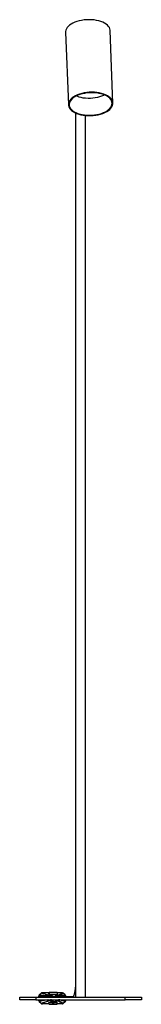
# Model space of a CAD drawing. Header units: millimetres. Extents: x 435 to 950, y 177 to 607.
# Tile 5 of 5: x 920 to 950, y 177 to 419. Entities that reach past the tile are written whole.
import ezdxf

# ---------------------------------------------------------------- set-up
doc = ezdxf.new("R2010")
doc.units = ezdxf.units.MM

msp = doc.modelspace()

# ---------------------------------------------------------------- linework, layer by layer
at = {"color": 7, "linetype": 'Continuous', "lineweight": 25}
for p, q in [((931.3, 416.19), (931.98, 398.32)), ((942.97, 398.74), (942.29, 416.61)), ((933.78, 396.3), (933.78, 178.42)), ((936.18, 178.42), (936.18, 395.69)), ((927.19, 179.55), (927.2, 179.55)), ((927.2, 179.55), (927.21, 179.55)), ((927.21, 179.58), (927.21, 179.58)), ((927.21, 179.58), (927.23, 179.58)), ((927.23, 179.61), (927.23, 179.62)), ((927.23, 179.62), (927.25, 179.62)), ((927.25, 179.64), (927.26, 179.65)), ((927.26, 179.65), (929.25, 179.65)), ((927.26, 179.65), (927.26, 179.14)), ((929.25, 179.65), (929.25, 179.16)), ((919.98, 177.82), (919.98, 178.42)), ((919.98, 178.42), (923.98, 178.42)), ((923.98, 177.82), (919.98, 177.82)), ((923.98, 178.42), (923.98, 177.82)), ((923.98, 178.42), (945.98, 178.42)), ((923.98, 177.82), (945.98, 177.82)), ((924.86, 178.8), (924.72, 178.8)), ((924.72, 178.42), (924.72, 178.8)), ((924.72, 177.53), (924.72, 177.82)), ((924.72, 177.53), (924.86, 177.53)), ((924.81, 179.02), (925.24, 179.44)), ((924.81, 179.02), (924.95, 179.02)), ((924.95, 177.32), (924.81, 177.32)), ((925.24, 176.9), (924.81, 177.32)), ((924.85, 178.79), (924.85, 178.42)), ((924.86, 177.82), (924.87, 177.56)), ((924.9, 177.39), (924.95, 177.32)), ((925.37, 179.44), (924.95, 179.02)), ((924.95, 177.32), (924.95, 177.32)), ((925.37, 176.9), (924.95, 177.32)), ((925.37, 179.44), (925.24, 179.44)), ((927.15, 179.53), (925.46, 179.53)), ((927.07, 178.46), (927.09, 178.42)), ((927.14, 179.45), (927.14, 179.45)), ((927.14, 179.45), (927.16, 179.45)), ((927.16, 179.48), (927.16, 179.48)), ((927.16, 179.48), (927.17, 179.48)), ((927.18, 179.51), (927.18, 179.52)), ((927.18, 179.52), (927.19, 179.52)), ((927.21, 178.79), (927.33, 178.85)), ((927.22, 178.57), (927.5, 178.42)), ((927.26, 176.68), (927.26, 177.21)), ((927.39, 178.56), (927.48, 178.56)), ((927.58, 178.56), (927.66, 178.56)), ((928.1, 178.76), (927.75, 178.56)), ((927.75, 178.56), (927.83, 178.56)), ((927.83, 178.56), (928.12, 178.72)), ((928.14, 178.68), (927.92, 178.56)), ((927.92, 178.56), (928, 178.56)), ((928, 178.56), (928.15, 178.65)), ((928.04, 178.86), (928.02, 178.89)), ((928.02, 178.86), (928.02, 178.89)), ((928.02, 177.25), (928.04, 177.25)), ((928.08, 178.8), (928.06, 178.83)), ((928.06, 178.79), (928.06, 178.83)), ((928.06, 177.25), (928.08, 177.25)), ((928.17, 178.61), (928.09, 178.56)), ((928.09, 178.56), (928.16, 178.56)), ((928.12, 178.72), (928.1, 178.76)), ((928.1, 178.71), (928.1, 178.76)), ((928.1, 177.26), (928.12, 177.26)), ((928.15, 178.65), (928.14, 178.68)), ((928.14, 178.64), (928.14, 178.68)), ((928.14, 177.27), (928.15, 177.27)), ((928.16, 178.56), (928.19, 178.57)), ((928.19, 178.57), (928.17, 178.61)), ((928.17, 178.56), (928.17, 178.61)), ((928.17, 177.27), (928.19, 177.28)), ((928.33, 177.16), (928.6, 177.16)), ((933.2, 178.52), (928.39, 178.52)), ((928.82, 178.91), (928.84, 178.88)), ((928.82, 177.47), (928.84, 177.47)), ((928.86, 178.84), (928.88, 178.81)), ((928.86, 177.47), (928.88, 177.47)), ((928.9, 178.77), (928.91, 178.73)), ((928.9, 177.47), (928.91, 177.47)), ((929.23, 178.56), (928.91, 178.73)), ((928.93, 178.69), (929.17, 178.56)), ((928.93, 178.69), (928.95, 178.66)), ((928.93, 177.47), (928.95, 177.47)), ((929.12, 178.56), (928.95, 178.66)), ((928.97, 178.61), (929.07, 178.56)), ((928.97, 178.61), (928.99, 178.57)), ((928.97, 177.47), (928.99, 177.47)), ((929.02, 178.56), (928.99, 178.57)), ((929.07, 178.56), (929.02, 178.56)), ((929.17, 178.56), (929.12, 178.56)), ((929.28, 178.56), (929.23, 178.56)), ((930.53, 179.53), (929.25, 179.53)), ((929.25, 176.68), (929.25, 177.21)), ((929.29, 177.63), (929.3, 177.64)), ((929.32, 177.73), (929.35, 177.82)), ((929.32, 177.7), (929.33, 177.73)), ((929.45, 178.85), (929.34, 178.9)), ((929.39, 178.56), (929.34, 178.56)), ((929.34, 177.78), (929.35, 177.82)), ((929.51, 178.56), (929.46, 178.56)), ((929.48, 178.52), (929.51, 178.56)), ((929.51, 178.56), (929.57, 178.64)), ((929.51, 178.56), (929.51, 178.56)), ((929.51, 178.56), (929.51, 178.56)), ((930.53, 179.53), (930.53, 179.53)), ((930.74, 179.44), (930.74, 179.44)), ((931.16, 179.02), (930.74, 179.44)), ((931.16, 177.32), (930.74, 176.9)), ((931.16, 179.01), (931.16, 179.02)), ((931.16, 177.32), (931.16, 177.32)), ((931.25, 178.8), (931.25, 178.8)), ((931.25, 178.8), (931.25, 178.52)), ((931.25, 177.82), (931.25, 177.53)), ((931.25, 177.53), (931.25, 177.53)), ((945.98, 177.82), (945.98, 178.42)), ((945.98, 178.42), (949.98, 178.42)), ((949.98, 177.82), (945.98, 177.82)), ((949.98, 178.42), (949.98, 177.82)), ((925.24, 176.9), (925.37, 176.9)), ((925.58, 176.81), (925.45, 176.81)), ((927.15, 176.81), (925.58, 176.81)), ((927.14, 176.89), (927.14, 176.88)), ((927.14, 176.88), (927.16, 176.88)), ((927.16, 176.86), (927.16, 176.85)), ((927.16, 176.85), (927.17, 176.85)), ((927.18, 176.82), (927.18, 176.82)), ((927.18, 176.82), (927.19, 176.82)), ((927.19, 176.79), (927.2, 176.79)), ((927.2, 176.79), (927.21, 176.79)), ((927.21, 176.76), (927.21, 176.75)), ((927.21, 176.75), (927.23, 176.75)), ((927.23, 176.72), (927.23, 176.72)), ((927.23, 176.72), (927.25, 176.72)), ((927.25, 176.69), (927.26, 176.68)), ((927.26, 176.68), (929.25, 176.68)), ((930.53, 176.81), (929.25, 176.81)), ((930.53, 176.81), (930.53, 176.81)), ((930.74, 176.89), (930.74, 176.9))]:
    msp.add_line(p, q, dxfattribs=at)
at = {"color": 8, "linetype": 'Continuous', "lineweight": 25}
msp.add_line((933.07, 178.42), (933.16, 178.48), dxfattribs=at)
at = {"color": 7, "linetype": 'Continuous', "lineweight": 25, "flags": 128}
for points in [[(942.29, 416.61), (942.29, 416.69), (942.22, 417.02), (942.09, 417.33), (941.89, 417.63), (941.62, 417.92), (941.29, 418.19), (940.91, 418.43), (940.47, 418.65), (939.98, 418.84), (939.46, 419), (938.9, 419.13), (938.31, 419.22), (937.7, 419.27), (937.09, 419.29), (936.47, 419.27), (935.85, 419.22), (935.24, 419.13), (934.66, 419), (934.1, 418.84), (933.58, 418.65), (933.09, 418.43), (932.66, 418.19), (932.28, 417.92), (931.95, 417.63), (931.69, 417.33), (931.49, 417.02), (931.37, 416.69), (931.31, 416.37), (931.3, 416.19)], [(937.77, 401.42), (937.14, 401.4), (936.52, 401.34), (935.91, 401.25), (935.32, 401.12), (934.75, 400.96), (934.23, 400.77), (933.74, 400.54), (933.31, 400.29), (932.93, 400.02), (932.6, 399.73), (932.35, 399.42), (932.16, 399.1), (932.03, 398.78), (931.98, 398.45), (932, 398.12), (932.1, 397.8), (932.26, 397.48), (932.49, 397.18), (932.78, 396.9), (933.14, 396.64), (933.55, 396.4), (934.02, 396.19), (934.53, 396.02), (935.08, 395.87), (935.65, 395.76), (936.26, 395.69), (936.88, 395.65), (937.5, 395.65), (938.13, 395.69), (938.75, 395.76), (939.35, 395.87), (939.93, 396.02), (940.47, 396.19), (940.98, 396.4), (941.44, 396.64), (941.85, 396.9), (942.2, 397.18), (942.49, 397.48), (942.71, 397.8), (942.87, 398.12), (942.96, 398.45), (942.97, 398.78), (942.92, 399.1), (942.79, 399.42), (942.59, 399.73), (942.33, 400.02), (942, 400.29), (941.62, 400.54), (941.18, 400.77), (940.69, 400.96), (940.16, 401.12), (939.6, 401.25), (939, 401.34), (938.39, 401.4), (937.77, 401.42)], [(937.76, 401.31), (937.14, 401.29), (936.53, 401.24), (935.93, 401.14), (935.35, 401.02), (934.8, 400.85), (934.29, 400.66), (933.82, 400.44), (933.4, 400.19), (933.04, 399.92), (932.73, 399.63), (932.49, 399.33), (932.32, 399.01), (932.21, 398.69), (932.18, 398.37), (932.22, 398.05), (932.33, 397.73), (932.51, 397.43), (932.76, 397.14), (933.07, 396.87), (933.44, 396.62), (933.86, 396.4), (934.34, 396.21), (934.86, 396.04), (935.41, 395.92), (935.99, 395.82), (936.59, 395.77), (937.2, 395.75), (937.82, 395.77), (938.43, 395.82), (939.03, 395.92), (939.6, 396.04), (940.15, 396.21), (940.67, 396.4), (941.13, 396.62), (941.56, 396.87), (941.92, 397.14), (942.23, 397.43), (942.47, 397.73), (942.64, 398.05), (942.74, 398.37), (942.78, 398.69), (942.74, 399.01), (942.63, 399.33), (942.45, 399.63), (942.2, 399.92), (941.89, 400.19), (941.52, 400.44), (941.09, 400.66), (940.62, 400.85), (940.1, 401.02), (939.55, 401.14), (938.97, 401.24), (938.37, 401.29), (937.76, 401.31)], [(940.86, 400.76), (940.66, 400.65), (940.19, 400.45), (939.69, 400.27), (939.15, 400.12), (938.59, 400.01), (938.01, 399.94), (937.42, 399.9), (936.83, 399.89), (936.24, 399.92), (935.67, 399.99), (935.13, 400.1), (934.61, 400.24), (934.13, 400.41), (933.93, 400.5)], [(927.18, 179.52), (927.18, 179.49), (927.18, 179.47), (927.18, 179.46), (927.19, 179.46), (927.19, 179.47), (927.19, 179.49), (927.19, 179.51), (927.19, 179.55)], [(927.2, 179.55), (927.2, 179.52), (927.2, 179.5), (927.2, 179.49), (927.2, 179.49), (927.21, 179.5), (927.21, 179.52), (927.21, 179.55), (927.21, 179.58)], [(927.21, 179.58), (927.22, 179.56), (927.22, 179.54), (927.22, 179.53), (927.22, 179.53), (927.23, 179.53), (927.23, 179.55), (927.23, 179.58), (927.23, 179.61)], [(927.23, 179.62), (927.23, 179.59), (927.24, 179.57), (927.24, 179.56), (927.24, 179.56), (927.24, 179.57), (927.25, 179.58), (927.25, 179.61), (927.25, 179.64)], [(927.14, 179.45), (927.14, 179.43), (927.14, 179.41), (927.15, 179.4), (927.15, 179.4), (927.15, 179.41), (927.15, 179.42), (927.16, 179.45), (927.16, 179.48)], [(927.16, 179.48), (927.16, 179.46), (927.16, 179.44), (927.17, 179.43), (927.17, 179.43), (927.17, 179.44), (927.17, 179.46), (927.17, 179.48), (927.18, 179.51)], [(927.14, 176.88), (927.14, 176.91), (927.14, 176.93), (927.15, 176.94), (927.15, 176.94), (927.15, 176.93), (927.15, 176.91), (927.16, 176.89), (927.16, 176.86)], [(927.16, 176.85), (927.16, 176.88), (927.16, 176.89), (927.17, 176.9), (927.17, 176.9), (927.17, 176.9), (927.17, 176.88), (927.17, 176.85), (927.18, 176.82)], [(927.18, 176.82), (927.18, 176.84), (927.18, 176.86), (927.18, 176.87), (927.19, 176.87), (927.19, 176.86), (927.19, 176.85), (927.19, 176.82), (927.19, 176.79)], [(927.2, 176.79), (927.2, 176.81), (927.2, 176.83), (927.2, 176.84), (927.2, 176.84), (927.21, 176.83), (927.21, 176.81), (927.21, 176.79), (927.21, 176.76)], [(927.21, 176.75), (927.22, 176.78), (927.22, 176.8), (927.22, 176.81), (927.22, 176.81), (927.23, 176.8), (927.23, 176.78), (927.23, 176.76), (927.23, 176.72)], [(927.23, 176.72), (927.23, 176.75), (927.24, 176.77), (927.24, 176.78), (927.24, 176.78), (927.24, 176.77), (927.25, 176.75), (927.25, 176.72), (927.25, 176.69)]]:
    msp.add_lwpolyline(points, dxfattribs=at)
at = {"color": 8, "linetype": 'Continuous', "lineweight": 25, "flags": 128}
for points in [[(927.02, 177.82), (926.95, 177.8), (926.47, 177.71), (926.06, 177.62), (925.91, 177.59), (925.56, 177.52), (925.22, 177.45), (925.04, 177.4), (924.95, 177.35), (924.95, 177.32), (924.95, 177.32), (924.95, 177.32)], [(933.78, 178.82), (933.76, 178.74), (933.67, 178.42)]]:
    msp.add_lwpolyline(points, dxfattribs=at)
at = {"color": 7, "linetype": 'Continuous', "lineweight": 25}
for centre, radius, start, end in [((925.03, 178.8), 0.3, 135.0679, 180.0094), ((925.03, 177.53), 0.3, 179.9906, 224.9321), ((925.45, 179.23), 0.299, 90.0095, 135.0679), ((926.35, 179.46), 0.786, 353.9434, 358.7571), ((928.6, 177.91), 0.599, 189.2241, 350.7759), ((928.37, 177.91), 0.6, 280.9339, 350.7428), ((928.42, 177.91), 0.6, 311.8777, 350.719), ((928.44, 177.91), 0.6, 311.8777, 350.9321), ((928.46, 177.91), 0.6, 311.8777, 350.719), ((928.48, 177.91), 0.6, 311.8777, 350.9283), ((928.5, 177.91), 0.6, 311.8777, 350.719), ((928.51, 177.91), 0.6, 311.8777, 350.9283), ((928.53, 177.91), 0.6, 311.8777, 350.719), ((928.55, 177.91), 0.6, 311.8777, 350.9283), ((928.57, 177.91), 0.6, 311.8777, 350.719), ((928.59, 177.91), 0.6, 311.8777, 350.9283), ((925.45, 177.11), 0.299, 224.9321, 269.9905), ((926.18, 176.86), 0.959, 1.5294, 4.9274)]:
    msp.add_arc(centre, radius, start, end, dxfattribs=at)
at = {"color": 8, "linetype": 'Continuous', "lineweight": 25}
for centre, radius, start, end in [((928.6, 177.91), 0.639, 188.6377, 351.3623), ((928.6, 177.92), 0.638, 70.3801, 109.6213)]:
    msp.add_arc(centre, radius, start, end, dxfattribs=at)
at = {"color": 7, "linetype": 'Continuous', "lineweight": 25}
for points, knots in [([(933.78, 181.5), (933.76, 181.37), (933.72, 181.03), (933.66, 180.55), (933.58, 180.06), (933.51, 179.63), (933.44, 179.26), (933.36, 178.95), (933.29, 178.73), (933.23, 178.57), (933.19, 178.49), (933.17, 178.46), (933.17, 178.47), (933.18, 178.47)], [0, 0, 0, 0, 0.071952, 0.184165, 0.296097, 0.407606, 0.518456, 0.628232, 0.736174, 0.829845, 0.915316, 0.990394, 1, 1, 1, 1]), ([(924.85, 178.78), (924.85, 178.78), (924.83, 178.78), (924.84, 178.79), (924.85, 178.79)], [0, 0, 0, 0, 0.304955, 1, 1, 1, 1]), ([(924.86, 177.53), (924.86, 177.53), (924.85, 177.54), (924.84, 177.55), (924.87, 177.56), (924.87, 177.56)], [0, 0, 0, 0, 0.00003, 0.826061, 1, 1, 1, 1]), ([(924.95, 179.01), (924.94, 179), (924.91, 178.97), (924.86, 178.89), (924.85, 178.82), (924.85, 178.79)], [0, 0, 0, 0, 0.207009, 0.615891, 1, 1, 1, 1]), ([(924.87, 177.55), (924.87, 177.53), (924.86, 177.47), (924.88, 177.42), (924.9, 177.4), (924.9, 177.39)], [0, 0, 0, 0, 0.2578284, 0.9196796, 1, 1, 1, 1]), ([(924.95, 179.02), (924.95, 179.02), (924.94, 179.01), (924.93, 179), (924.98, 178.98), (925.14, 178.95), (925.43, 178.92), (925.78, 178.9), (926.09, 178.87), (926.36, 178.84), (926.7, 178.81), (927.06, 178.8), (927.19, 178.79), (927.21, 178.79), (927.21, 178.79)], [0, 0, 0, 0, 0.0000023, 0.0677913, 0.1355269, 0.2296204, 0.3241195, 0.4850403, 0.5993031, 0.7135131, 0.8268375, 0.9382545, 0.9999977, 1, 1, 1, 1]), ([(925.43, 179.5), (925.43, 179.49), (925.43, 179.49), (925.42, 179.48), (925.41, 179.47), (925.4, 179.47), (925.39, 179.46), (925.38, 179.45), (925.38, 179.45), (925.37, 179.44), (925.37, 179.44)], [0, 0, 0, 0, 0.247106, 0.487962, 0.65187, 0.764489, 0.874368, 0.922079, 0.970291, 1, 1, 1, 1]), ([(927.33, 178.85), (927.29, 178.87), (927.22, 178.9), (926.97, 178.95), (926.75, 179), (926.45, 179.09), (926.19, 179.19), (925.81, 179.3), (925.59, 179.38), (925.43, 179.45), (925.45, 179.5), (925.46, 179.53)], [0, 0, 0, 0, 0.077677, 0.155762, 0.233796, 0.311121, 0.556525, 0.667295, 0.777065, 0.886139, 1, 1, 1, 1]), ([(927.44, 177.61), (927.41, 177.59), (927.35, 177.55), (927.12, 177.49), (926.9, 177.43), (926.6, 177.33), (926.35, 177.22), (925.97, 177.1), (925.72, 177.02), (925.51, 176.93), (925.47, 176.88), (925.45, 176.85)], [0, 0, 0, 0, 0.077159, 0.154882, 0.233099, 0.310526, 0.55625, 0.667985, 0.779387, 0.889314, 1, 1, 1, 1]), ([(927.22, 178.57), (927.18, 178.57), (927.14, 178.56), (927.1, 178.53), (927.09, 178.52), (927.08, 178.51), (927.07, 178.5), (927.07, 178.5), (927.07, 178.49), (927.07, 178.48), (927.07, 178.47), (927.07, 178.47), (927.07, 178.46), (927.07, 178.46)], [0, 0, 0, 0, 0.624357, 0.744262, 0.825268, 0.880202, 0.917671, 0.943448, 0.961412, 0.980695, 0.988501, 0.996397, 1, 1, 1, 1]), ([(927.26, 179.14), (927.23, 179.19), (927.19, 179.28), (927.15, 179.35), (927.13, 179.38)], [0, 0, 0, 0, 0.555545, 1, 1, 1, 1]), ([(927.13, 176.95), (927.15, 176.97), (927.19, 177.04), (927.23, 177.15), (927.26, 177.21)], [0, 0, 0, 0, 0.376599, 1, 1, 1, 1]), ([(927.21, 178.79), (927.21, 178.79), (927.21, 178.78), (927.2, 178.78), (927.19, 178.77), (927.18, 178.75), (927.17, 178.67), (927.2, 178.62), (927.22, 178.57)], [0, 0, 0, 0, 0.0051613, 0.0118014, 0.0242809, 0.0698402, 0.2505762, 1, 1, 1, 1]), ([(927.26, 179.14), (927.53, 179.17), (928.2, 179.24), (928.86, 179.19), (929.25, 179.16)], [0, 0, 0, 0, 0.415984, 1, 1, 1, 1]), ([(927.26, 177.21), (927.41, 177.17), (927.73, 177.09), (928.23, 177.07), (928.75, 177.09), (929.08, 177.17), (929.25, 177.21)], [0, 0, 0, 0, 0.241836, 0.488741, 0.741805, 1, 1, 1, 1]), ([(927.31, 177.82), (927.34, 177.76), (927.38, 177.69), (927.43, 177.62), (927.44, 177.61)], [0, 0, 0, 0, 0.809242, 1, 1, 1, 1]), ([(929.34, 178.9), (929.23, 178.95), (928.91, 179.08), (928.32, 179.14), (927.75, 179.04), (927.43, 178.9), (927.33, 178.85)], [0, 0, 0, 0, 0.169412, 0.499964, 0.830548, 1, 1, 1, 1]), ([(928.02, 178.89), (927.85, 178.83), (927.62, 178.75), (927.44, 178.59), (927.39, 178.56)], [0, 0, 0, 0, 0.758795, 1, 1, 1, 1]), ([(927.44, 177.61), (927.49, 177.55), (927.6, 177.42), (927.82, 177.27), (928.08, 177.18), (928.25, 177.17), (928.33, 177.17)], [0, 0, 0, 0, 0.222083, 0.489868, 0.757767, 1, 1, 1, 1]), ([(927.48, 178.56), (927.61, 178.65), (927.79, 178.78), (928, 178.85), (928.04, 178.86)], [0, 0, 0, 0, 0.77755, 1, 1, 1, 1]), ([(927.5, 177.82), (927.5, 177.8), (927.54, 177.66), (927.71, 177.44), (927.92, 177.31), (928.02, 177.25)], [0, 0, 0, 0, 0.074217, 0.552107, 1, 1, 1, 1]), ([(928.04, 177.25), (927.94, 177.31), (927.73, 177.45), (927.56, 177.67), (927.52, 177.81), (927.52, 177.82)], [0, 0, 0, 0, 0.470481, 0.969487, 1, 1, 1, 1]), ([(927.56, 177.82), (927.61, 177.71), (927.71, 177.51), (927.91, 177.33), (928.03, 177.27), (928.06, 177.25)], [0, 0, 0, 0, 0.463423, 0.873906, 1, 1, 1, 1]), ([(928.06, 178.83), (927.92, 178.77), (927.74, 178.69), (927.6, 178.57), (927.58, 178.56)], [0, 0, 0, 0, 0.84219, 1, 1, 1, 1]), ([(928.08, 177.25), (927.99, 177.31), (927.82, 177.42), (927.66, 177.63), (927.62, 177.77), (927.6, 177.82)], [0, 0, 0, 0, 0.407165, 0.812669, 1, 1, 1, 1]), ([(927.65, 177.82), (927.68, 177.74), (927.74, 177.55), (927.91, 177.37), (928.05, 177.29), (928.1, 177.26)], [0, 0, 0, 0, 0.3487194, 0.775538, 1, 1, 1, 1]), ([(927.66, 178.56), (927.76, 178.63), (927.89, 178.73), (928.04, 178.78), (928.08, 178.8)], [0, 0, 0, 0, 0.767407, 1, 1, 1, 1]), ([(928.12, 177.26), (928.03, 177.32), (927.87, 177.43), (927.73, 177.63), (927.69, 177.77), (927.68, 177.82)], [0, 0, 0, 0, 0.405368, 0.8094462, 1, 1, 1, 1]), ([(927.73, 177.82), (927.74, 177.75), (927.79, 177.57), (927.95, 177.38), (928.09, 177.29), (928.14, 177.27)], [0, 0, 0, 0, 0.3032805, 0.7716573, 1, 1, 1, 1]), ([(928.15, 177.27), (928.08, 177.32), (927.93, 177.43), (927.8, 177.63), (927.77, 177.77), (927.76, 177.82)], [0, 0, 0, 0, 0.400205, 0.799675, 1, 1, 1, 1]), ([(927.81, 177.82), (927.81, 177.77), (927.83, 177.63), (927.96, 177.43), (928.11, 177.32), (928.17, 177.27)], [0, 0, 0, 0, 0.206485, 0.626334, 1, 1, 1, 1]), ([(928.19, 177.28), (928.12, 177.33), (927.98, 177.44), (927.86, 177.64), (927.85, 177.78), (927.84, 177.84)], [0, 0, 0, 0, 0.376565, 0.753066, 1, 1, 1, 1]), ([(929.34, 177.82), (929.34, 177.8), (929.34, 177.7), (929.25, 177.52), (929.09, 177.33), (928.87, 177.2), (928.63, 177.15), (928.39, 177.18), (928.16, 177.28), (927.98, 177.47), (927.88, 177.65), (927.87, 177.78), (927.86, 177.82)], [0, 0, 0, 0, 0.023543, 0.141189, 0.257797, 0.375301, 0.492692, 0.59177, 0.710024, 0.827931, 0.945519, 1, 1, 1, 1]), ([(928.82, 178.91), (929, 178.85), (929.25, 178.77), (929.45, 178.61), (929.51, 178.56)], [0, 0, 0, 0, 0.701393, 1, 1, 1, 1]), ([(929.46, 178.56), (929.32, 178.65), (929.13, 178.79), (928.91, 178.86), (928.84, 178.88)], [0, 0, 0, 0, 0.708259, 1, 1, 1, 1]), ([(928.86, 178.84), (929.01, 178.79), (929.2, 178.71), (929.36, 178.58), (929.39, 178.56)], [0, 0, 0, 0, 0.772686, 1, 1, 1, 1]), ([(929.34, 178.56), (929.24, 178.63), (929.09, 178.73), (928.93, 178.79), (928.88, 178.81)], [0, 0, 0, 0, 0.705669, 1, 1, 1, 1]), ([(928.9, 178.77), (929.01, 178.72), (929.15, 178.66), (929.26, 178.57), (929.28, 178.56)], [0, 0, 0, 0, 0.856164, 1, 1, 1, 1]), ([(929.34, 177.82), (929.34, 177.78), (929.34, 177.73), (929.31, 177.68), (929.3, 177.66)], [0, 0, 0, 0, 0.648041, 1, 1, 1, 1]), ([(929.34, 178.9), (929.34, 178.9), (929.34, 178.91), (929.33, 178.91), (929.34, 178.94), (929.49, 179.01), (929.81, 179.1), (930.1, 179.22), (930.33, 179.35), (930.49, 179.45), (930.52, 179.51), (930.53, 179.53), (930.53, 179.53)], [0, 0, 0, 0, 0.001007, 0.00908, 0.033435, 0.096994, 0.300982, 0.504562, 0.706916, 0.908873, 0.999998, 1, 1, 1, 1]), ([(930.74, 179.44), (930.72, 179.42), (930.68, 179.37), (930.5, 179.28), (930.24, 179.16), (929.92, 179.04), (929.57, 178.96), (929.37, 178.92), (929.34, 178.91), (929.34, 178.9), (929.34, 178.9), (929.34, 178.9)], [0, 0, 0, 0, 0.095396, 0.297245, 0.499457, 0.702537, 0.905919, 0.967203, 0.991037, 0.998994, 1, 1, 1, 1]), ([(929.45, 178.85), (929.45, 178.85), (929.45, 178.85), (929.49, 178.86), (929.77, 178.87), (930.19, 178.89), (930.55, 178.93), (930.89, 178.96), (931.1, 178.99), (931.15, 179.01), (931.16, 179.01), (931.16, 179.01)], [0, 0, 0, 0, 0.000002, 0.036467, 0.113516, 0.31418, 0.51505, 0.714899, 0.914008, 0.999999, 1, 1, 1, 1]), ([(929.57, 178.64), (929.56, 178.68), (929.55, 178.73), (929.51, 178.79), (929.5, 178.81), (929.49, 178.82), (929.48, 178.83), (929.47, 178.83), (929.46, 178.84), (929.45, 178.85), (929.45, 178.85), (929.45, 178.85), (929.45, 178.85)], [0, 0, 0, 0, 0.689726, 0.789292, 0.856736, 0.90267, 0.934214, 0.963859, 0.978897, 0.989796, 0.997442, 1, 1, 1, 1]), ([(929.6, 178.52), (929.6, 178.52), (929.6, 178.53), (929.6, 178.54), (929.6, 178.55), (929.61, 178.58), (929.6, 178.62), (929.58, 178.63), (929.57, 178.64)], [0, 0, 0, 0, 0.007273, 0.016172, 0.031775, 0.082914, 0.322883, 1, 1, 1, 1]), ([(931.25, 178.8), (931.25, 178.8), (931.24, 178.8), (931.2, 178.78), (930.98, 178.74), (930.65, 178.68), (930.28, 178.65), (929.87, 178.62), (929.62, 178.55), (929.6, 178.53), (929.6, 178.52), (929.6, 178.52)], [0, 0, 0, 0, 0.000001, 0.087905, 0.289446, 0.491774, 0.695002, 0.898321, 0.967234, 0.999998, 1, 1, 1, 1]), ([(930.53, 179.53), (930.54, 179.53), (930.58, 179.53), (930.66, 179.5), (930.71, 179.46), (930.74, 179.44)], [0, 0, 0, 0, 0.136987, 0.568486, 1, 1, 1, 1]), ([(931.16, 179.01), (931.17, 179.01), (931.19, 178.98), (931.24, 178.91), (931.24, 178.84), (931.25, 178.8)], [0, 0, 0, 0, 0.081875, 0.513405, 1, 1, 1, 1]), ([(931.25, 177.53), (931.25, 177.52), (931.25, 177.48), (931.23, 177.4), (931.18, 177.35), (931.16, 177.32)], [0, 0, 0, 0, 0.133768, 0.566878, 1, 1, 1, 1]), ([(925.37, 176.9), (925.38, 176.89), (925.4, 176.88), (925.43, 176.86), (925.45, 176.85)], [0, 0, 0, 0, 0.474301, 1, 1, 1, 1]), ([(925.45, 176.85), (925.46, 176.84), (925.47, 176.83), (925.49, 176.82), (925.52, 176.82), (925.54, 176.81), (925.56, 176.81), (925.57, 176.81), (925.58, 176.81), (925.58, 176.81)], [0, 0, 0, 0, 0.319436, 0.538964, 0.736057, 0.857166, 0.921857, 0.975236, 1, 1, 1, 1]), ([(930.53, 176.81), (930.53, 176.81), (930.57, 176.81), (930.65, 176.82), (930.71, 176.87), (930.74, 176.89)], [0, 0, 0, 0, 0.068779, 0.501415, 1, 1, 1, 1])]:
    msp.add_open_spline(points, degree=3, knots=knots, dxfattribs=at)
at = {"color": 8, "linetype": 'Continuous', "lineweight": 25}
for points, knots in [([(927.07, 178.46), (927.07, 178.46), (927.06, 178.48), (926.96, 178.52), (926.55, 178.57), (926.11, 178.59), (925.76, 178.66), (925.35, 178.71), (925.06, 178.74), (924.9, 178.76), (924.87, 178.77), (924.85, 178.78)], [0, 0, 0, 0, 0.000003, 0.061075, 0.175935, 0.363597, 0.555937, 0.731359, 0.836785, 0.943956, 1, 1, 1, 1]), ([(924.87, 177.56), (924.9, 177.57), (924.95, 177.6), (925.17, 177.63), (925.49, 177.68), (925.8, 177.72), (926.09, 177.77), (926.29, 177.8), (926.49, 177.81), (926.52, 177.82)], [0, 0, 0, 0, 0.112681, 0.246006, 0.438046, 0.630295, 0.719244, 0.958582, 1, 1, 1, 1]), ([(927.91, 177.82), (927.91, 177.78), (927.92, 177.67), (928.02, 177.49), (928.19, 177.32), (928.4, 177.22), (928.63, 177.19), (928.85, 177.24), (929.07, 177.36), (929.22, 177.55), (929.3, 177.71), (929.3, 177.8), (929.3, 177.82)], [0, 0, 0, 0, 0.052096, 0.17033, 0.288893, 0.40773, 0.507329, 0.625365, 0.743442, 0.860675, 0.979007, 1, 1, 1, 1]), ([(928.05, 178.42), (928.07, 178.44), (928.14, 178.54), (928.33, 178.63), (928.52, 178.67), (928.71, 178.67), (928.87, 178.63), (928.99, 178.55), (929.03, 178.52)], [0, 0, 0, 0, 0.089988, 0.322255, 0.554475, 0.612411, 0.845477, 1, 1, 1, 1]), ([(928.96, 178.52), (928.94, 178.54), (928.84, 178.6), (928.7, 178.63), (928.52, 178.63), (928.35, 178.59), (928.18, 178.51), (928.12, 178.43), (928.1, 178.42)], [0, 0, 0, 0, 0.107296, 0.363587, 0.42728, 0.682667, 0.938116, 1, 1, 1, 1]), ([(929.26, 177.57), (929.27, 177.57), (929.3, 177.56), (929.47, 177.52), (929.73, 177.46), (929.94, 177.37), (930.15, 177.26), (930.39, 177.14), (930.62, 177.01), (930.7, 176.93), (930.74, 176.89)], [0, 0, 0, 0, 0.006117, 0.094281, 0.182926, 0.326697, 0.470919, 0.647583, 0.824176, 1, 1, 1, 1]), ([(930.53, 176.81), (930.53, 176.81), (930.52, 176.81), (930.49, 176.88), (930.32, 177), (930.04, 177.16), (929.83, 177.29), (929.61, 177.39), (929.4, 177.48), (929.3, 177.52)], [0, 0, 0, 0, 0.0000017, 0.0271892, 0.2851136, 0.5440521, 0.6936002, 0.8427723, 1, 1, 1, 1]), ([(931.16, 177.32), (931.16, 177.33), (931.13, 177.36), (931, 177.42), (930.74, 177.5), (930.47, 177.58), (930.26, 177.65), (930.03, 177.71), (929.79, 177.77), (929.61, 177.8), (929.56, 177.82), (929.56, 177.82)], [0, 0, 0, 0, 0.0320793, 0.2040827, 0.3771333, 0.5502849, 0.6798304, 0.8091739, 0.9351166, 0.9955397, 1, 1, 1, 1]), ([(930.03, 177.82), (930.04, 177.82), (930.16, 177.8), (930.31, 177.78), (930.54, 177.73), (930.81, 177.67), (931.08, 177.6), (931.21, 177.56), (931.24, 177.53), (931.25, 177.53)], [0, 0, 0, 0, 0.015996, 0.17335, 0.331003, 0.542207, 0.753275, 0.962942, 1, 1, 1, 1])]:
    msp.add_open_spline(points, degree=3, knots=knots, dxfattribs=at)

doc.saveas('drawing.dxf')
